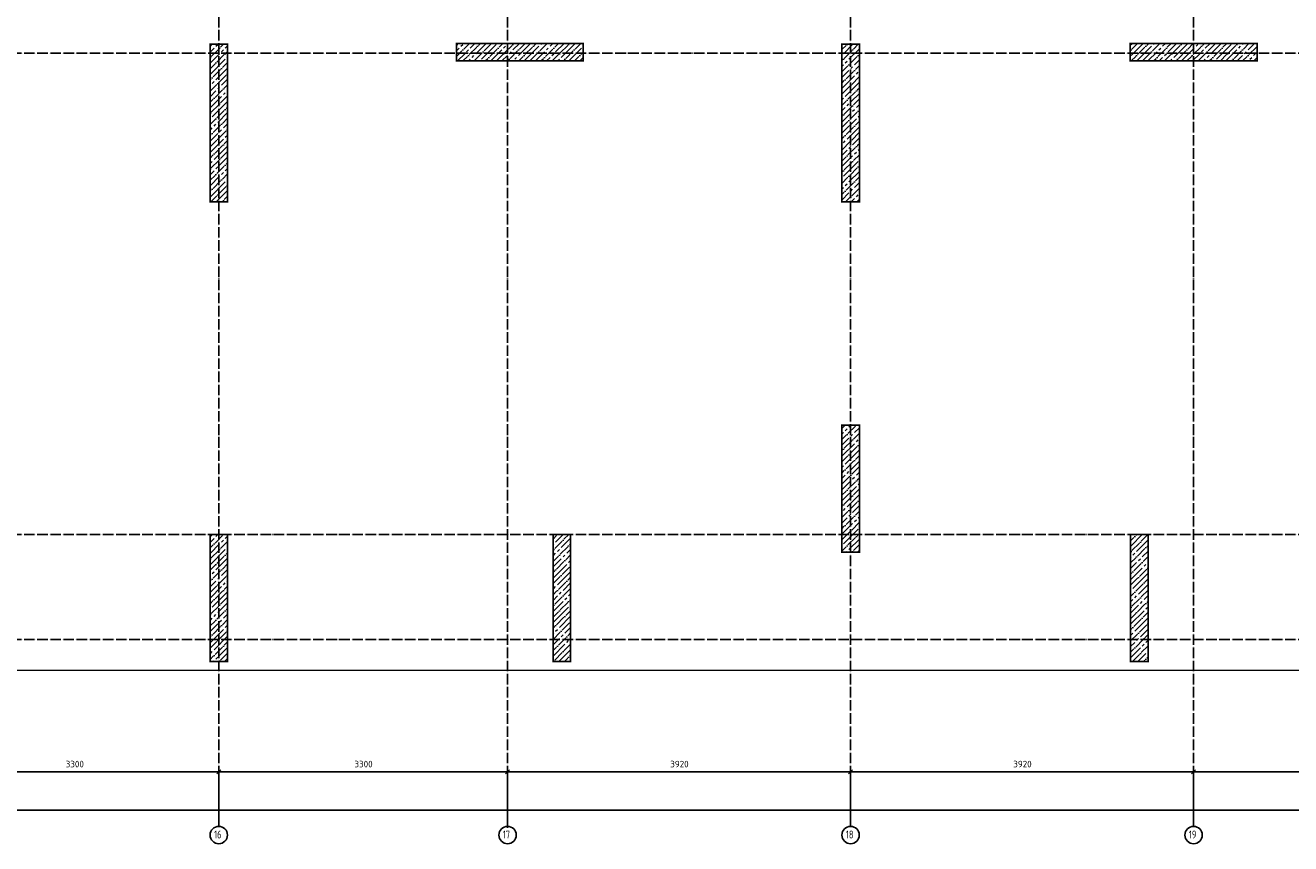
# Model space of a CAD drawing. Header units: millimetres. Extents: x 24180 to 116279, y -2337 to 52405.
# Tile 11 of 41: x 47429 to 61889, y -2331 to 7017. Entities that reach past the tile are written whole.
import ezdxf

# ---------------------------------------------------------------- set-up
doc = ezdxf.new("R2010")
doc.units = ezdxf.units.MM
doc.header["$PDMODE"] = 65
for name, pattern in [('______11', [150, 120, -15, 0, -15]), ('______5', [330, 240, -30, 30, -30]), ('______9', [30, 0, -30])]:
    doc.linetypes.add(name, pattern=pattern)
for name, color, linetype, lineweight in [('Standard', 7, 'Continuous', 25), ('Колонна (1)', 7, 'Continuous', 35), ('Колонна (2)', 7, 'Continuous', 35), ('Размерная линия_ общее', 7, 'Continuous', 13)]:
    doc.layers.add(name, color=color, linetype=linetype, lineweight=lineweight)
doc.layers.add('Осевая линия_ общее', color=7, linetype='______5', lineweight=13, true_color=0xa0a0a0)
doc.styles.add('ISOCPEUR', font='ISOCPEUR')
doc.dimstyles.new('DIMSTYLE_2', dxfattribs={"dimtxt": 75, "dimasz": 75, "dimexe": 0, "dimexo": 0, "dimgap": 37.5, "dimtad": 2, "dimdec": 0, "dimrnd": 5, "dimzin": 12, "dimdsep": 46, "dimtxsty": 'ISOCPEUR', "dimblk1": 'ALL_ML_STRICH', "dimblk2": 'ALL_ML_STRICH', "dimsah": 1, "dimcen": 0, "dimclrd": 256, "dimclre": 256, "dimclrt": 256, "dimadec": 0, "dimazin": 0, "dimtfac": 1, "dimtdec": 0, "dimtix": 1, "dimtmove": 2, "dimatfit": 3, "dimfxl": 0, "dimtzin": 0, "dimlwd": 0, "dimlwe": -1, "dimarcsym": 0})
doc.dimstyles.new('DIMSTYLE_3', dxfattribs={"dimtxt": 75, "dimasz": 75, "dimexe": 0, "dimexo": 0, "dimgap": 37.5, "dimtad": 2, "dimdec": 0, "dimrnd": 5, "dimzin": 12, "dimdsep": 46, "dimtxsty": 'ISOCPEUR', "dimblk1": 'ALL_ML_STRICH', "dimblk2": 'ALL_ML_STRICH', "dimsah": 1, "dimcen": 0, "dimclrd": 256, "dimclre": 256, "dimclrt": 256, "dimadec": 0, "dimazin": 0, "dimtfac": 1, "dimtdec": 0, "dimtix": 1, "dimtmove": 2, "dimatfit": 3, "dimfxl": 0, "dimtzin": 0, "dimlwd": 0, "dimlwe": -1, "dimarcsym": 0})
pattern_1 = [(45, (0, 0), (-63.63961, 63.63961), [120, -15, 0, -15]), (45, (-31.82, 31.82), (-63.63961, 63.63961), [240, -30, 30, -30])]

# ---------------------------------------------------------------- blocks, each defined once
blk = doc.blocks.new('ALL_ML_STRICH')
at = {"color": 0, "linetype": 'ByBlock', "lineweight": -2}
for p, q in [((-1, 0), (0.5, 0)), ((-0.3, -0.3), (0.3, 0.3)), ((0, -0.5), (0, 0.5))]:
    blk.add_line(p, q, dxfattribs=at)
blk = doc.blocks.new('*D4')
at = {"layer": 'DEFPOINTS', "transparency": 33554687}
for p in [(25300, -1950), (25300, -2060), (67380, -2060)]:
    blk.add_point(p, dxfattribs=at)
at = {"layer": 'Размерная линия_ общее', "lineweight": -2, "transparency": 33554687}
for p, q in [((25300, -2050), (25300, -1950)), ((25300, -1950), (67380, -1950)), ((67380, -2050), (67380, -1950))]:
    blk.add_line(p, q, dxfattribs=at)
at = {"layer": 'Размерная линия_ общее', "transparency": 33554687, "xscale": 75, "yscale": 75, "zscale": 75, "rotation": 180}
blk.add_blockref('ALL_ML_STRICH', (25300, -1950), dxfattribs=at)
at = {"layer": 'Размерная линия_ общее', "transparency": 33554687, "xscale": 75, "yscale": 75, "zscale": 75}
blk.add_blockref('ALL_ML_STRICH', (67380, -1950), dxfattribs=at)
at = {"layer": 'Размерная линия_ общее', "transparency": 33554687, "insert": (46340, -1852), "char_height": 75, "width": 375, "attachment_point": 5, "style": 'ISOCPEUR'}
blk.add_mtext('\\A1;{42080}', dxfattribs=at)
blk = doc.blocks.new('*D235')
at = {"layer": 'DEFPOINTS', "transparency": 33554687}
for p in [(46340, -1510), (46340, -1890), (49640, -2060)]:
    blk.add_point(p, dxfattribs=at)
at = {"layer": 'Размерная линия_ общее', "lineweight": -2, "transparency": 33554687}
for p, q in [((46340, -1880), (46340, -1510)), ((46340, -1510), (49640, -1510)), ((49640, -2050), (49640, -1510))]:
    blk.add_line(p, q, dxfattribs=at)
at = {"layer": 'Размерная линия_ общее', "transparency": 33554687, "xscale": 75, "yscale": 75, "zscale": 75, "rotation": 180}
blk.add_blockref('ALL_ML_STRICH', (46340, -1510), dxfattribs=at)
at = {"layer": 'Размерная линия_ общее', "transparency": 33554687, "xscale": 75, "yscale": 75, "zscale": 75}
blk.add_blockref('ALL_ML_STRICH', (49640, -1510), dxfattribs=at)
at = {"layer": 'Размерная линия_ общее', "transparency": 33554687, "insert": (47994, -1422), "char_height": 75, "width": 300, "attachment_point": 5, "style": 'ISOCPEUR'}
blk.add_mtext('\\A1;{3300}', dxfattribs=at)
blk = doc.blocks.new('*D236')
at = {"layer": 'DEFPOINTS', "transparency": 33554687}
for p in [(49640, -1510), (49640, -2060), (52940, -2160)]:
    blk.add_point(p, dxfattribs=at)
at = {"layer": 'Размерная линия_ общее', "lineweight": -2, "transparency": 33554687}
for p, q in [((49640, -2050), (49640, -1510)), ((49640, -1510), (52940, -1510)), ((52940, -2150), (52940, -1510))]:
    blk.add_line(p, q, dxfattribs=at)
at = {"layer": 'Размерная линия_ общее', "transparency": 33554687, "xscale": 75, "yscale": 75, "zscale": 75, "rotation": 180}
blk.add_blockref('ALL_ML_STRICH', (49640, -1510), dxfattribs=at)
at = {"layer": 'Размерная линия_ общее', "transparency": 33554687, "xscale": 75, "yscale": 75, "zscale": 75}
blk.add_blockref('ALL_ML_STRICH', (52940, -1510), dxfattribs=at)
at = {"layer": 'Размерная линия_ общее', "transparency": 33554687, "insert": (51294, -1422), "char_height": 75, "width": 300, "attachment_point": 5, "style": 'ISOCPEUR'}
blk.add_mtext('\\A1;{3300}', dxfattribs=at)
blk = doc.blocks.new('*D237')
at = {"layer": 'DEFPOINTS', "transparency": 33554687}
for p in [(52940, -1510), (52940, -2160), (56860, -2060)]:
    blk.add_point(p, dxfattribs=at)
at = {"layer": 'Размерная линия_ общее', "lineweight": -2, "transparency": 33554687}
for p, q in [((52940, -2150), (52940, -1510)), ((52940, -1510), (56860, -1510)), ((56860, -2050), (56860, -1510))]:
    blk.add_line(p, q, dxfattribs=at)
at = {"layer": 'Размерная линия_ общее', "transparency": 33554687, "xscale": 75, "yscale": 75, "zscale": 75, "rotation": 180}
blk.add_blockref('ALL_ML_STRICH', (52940, -1510), dxfattribs=at)
at = {"layer": 'Размерная линия_ общее', "transparency": 33554687, "xscale": 75, "yscale": 75, "zscale": 75}
blk.add_blockref('ALL_ML_STRICH', (56860, -1510), dxfattribs=at)
at = {"layer": 'Размерная линия_ общее', "transparency": 33554687, "insert": (54904, -1422), "char_height": 75, "width": 300, "attachment_point": 5, "style": 'ISOCPEUR'}
blk.add_mtext('\\A1;{3920}', dxfattribs=at)
blk = doc.blocks.new('*D238')
at = {"layer": 'DEFPOINTS', "transparency": 33554687}
for p in [(56860, -1510), (56860, -2060), (60780, -2060)]:
    blk.add_point(p, dxfattribs=at)
at = {"layer": 'Размерная линия_ общее', "lineweight": -2, "transparency": 33554687}
for p, q in [((56860, -2050), (56860, -1510)), ((56860, -1510), (60780, -1510)), ((60780, -2050), (60780, -1510))]:
    blk.add_line(p, q, dxfattribs=at)
at = {"layer": 'Размерная линия_ общее', "transparency": 33554687, "xscale": 75, "yscale": 75, "zscale": 75, "rotation": 180}
blk.add_blockref('ALL_ML_STRICH', (56860, -1510), dxfattribs=at)
at = {"layer": 'Размерная линия_ общее', "transparency": 33554687, "xscale": 75, "yscale": 75, "zscale": 75}
blk.add_blockref('ALL_ML_STRICH', (60780, -1510), dxfattribs=at)
at = {"layer": 'Размерная линия_ общее', "transparency": 33554687, "insert": (58824, -1422), "char_height": 75, "width": 300, "attachment_point": 5, "style": 'ISOCPEUR'}
blk.add_mtext('\\A1;{3920}', dxfattribs=at)
blk = doc.blocks.new('*D239')
at = {"layer": 'DEFPOINTS', "transparency": 33554687}
for p in [(60780, -1510), (60780, -2060), (64080, -2060)]:
    blk.add_point(p, dxfattribs=at)
at = {"layer": 'Размерная линия_ общее', "lineweight": -2, "transparency": 33554687}
for p, q in [((60780, -2050), (60780, -1510)), ((60780, -1510), (64080, -1510)), ((64080, -2050), (64080, -1510))]:
    blk.add_line(p, q, dxfattribs=at)
at = {"layer": 'Размерная линия_ общее', "transparency": 33554687, "xscale": 75, "yscale": 75, "zscale": 75, "rotation": 180}
blk.add_blockref('ALL_ML_STRICH', (60780, -1510), dxfattribs=at)
at = {"layer": 'Размерная линия_ общее', "transparency": 33554687, "xscale": 75, "yscale": 75, "zscale": 75}
blk.add_blockref('ALL_ML_STRICH', (64080, -1510), dxfattribs=at)
at = {"layer": 'Размерная линия_ общее', "transparency": 33554687, "insert": (62434, -1422), "char_height": 75, "width": 300, "attachment_point": 5, "style": 'ISOCPEUR'}
blk.add_mtext('\\A1;{3300}', dxfattribs=at)

msp = doc.modelspace()

# ---------------------------------------------------------------- hatches: boundary and pattern name
at = {"layer": 'Колонна (1)', "lineweight": 18, "transparency": 33554687}
h = msp.add_hatch(dxfattribs=at)
h.set_pattern_fill('__________539', color=256, scale=30, style=0, pattern_type=2)
h.set_pattern_definition(pattern_1)
h.paths.add_polyline_path([(49540, 6800), (49540, 5000), (49740, 5000), (49740, 6800)], flags=0)
h = msp.add_hatch(dxfattribs=at)
h.set_pattern_fill('__________539', color=256, scale=30, style=0, pattern_type=2)
h.set_pattern_definition(pattern_1)
h.paths.add_polyline_path([(56759.9, 6800), (56759.9, 5000), (56959.9, 5000), (56959.9, 6800)], flags=0)
at = {"layer": 'Колонна (2)', "lineweight": 18, "transparency": 33554687}
h = msp.add_hatch(dxfattribs=at)
h.set_pattern_fill('__________539', color=256, scale=30, style=0, pattern_type=2)
h.set_pattern_definition(pattern_1)
h.paths.add_polyline_path([(52355, 6610), (53805, 6610), (53805, 6810), (52355, 6810)], flags=0)
h = msp.add_hatch(dxfattribs=at)
h.set_pattern_fill('__________539', color=256, scale=30, style=0, pattern_type=2)
h.set_pattern_definition(pattern_1)
h.paths.add_polyline_path([(60055, 6610), (61505, 6610), (61505, 6810), (60055, 6810)], flags=0)
h = msp.add_hatch(dxfattribs=at)
h.set_pattern_fill('__________539', color=256, scale=30, style=0, pattern_type=2)
h.set_pattern_definition(pattern_1)
h.paths.add_polyline_path([(56760, 2450), (56760, 1000), (56960, 1000), (56960, 2450)], flags=0)
h = msp.add_hatch(dxfattribs=at)
h.set_pattern_fill('__________539', color=256, scale=30, style=0, pattern_type=2)
h.set_pattern_definition(pattern_1)
h.paths.add_polyline_path([(49540, 1200), (49540, -250), (49740, -250), (49740, 1200)], flags=0)
h = msp.add_hatch(dxfattribs=at)
h.set_pattern_fill('__________539', color=256, scale=30, style=0, pattern_type=2)
h.set_pattern_definition(pattern_1)
h.paths.add_polyline_path([(53460, 1200), (53460, -250), (53660, -250), (53660, 1200)], flags=0)
h = msp.add_hatch(dxfattribs=at)
h.set_pattern_fill('__________539', color=256, scale=30, style=0, pattern_type=2)
h.set_pattern_definition(pattern_1)
h.paths.add_polyline_path([(60060, 1200), (60060, -250), (60260, -250), (60260, 1200)], flags=0)

# ---------------------------------------------------------------- linework, layer by layer
at = {"color": 7, "linetype": 'Continuous', "lineweight": -3, "transparency": 33554687}
for p, q in [((52355, 6610), (52355, 6810)), ((52355, 6810), (53805, 6810)), ((53805, 6810), (53805, 6610)), ((56759.9, 5000), (56759.9, 6800)), ((56759.9, 6800), (56959.9, 6800)), ((56959.9, 6800), (56959.9, 5000)), ((60055, 6610), (60055, 6810)), ((60055, 6810), (61505, 6810)), ((61505, 6810), (61505, 6610)), ((53805, 6610), (52355, 6610)), ((61505, 6610), (60055, 6610)), ((56959.9, 5000), (56759.9, 5000)), ((56760, 1000), (56760, 2450)), ((56760, 2450), (56960, 2450)), ((56960, 2450), (56960, 1000)), ((49540, -250), (49540, 1200)), ((49540, 1200), (49740, 1200)), ((49740, 1200), (49740, -250)), ((53460, -250), (53460, 1200)), ((53460, 1200), (53660, 1200)), ((53660, 1200), (53660, -250)), ((56960, 1000), (56760, 1000)), ((49740, -250), (49540, -250)), ((53660, -250), (53460, -250))]:
    msp.add_line(p, q, dxfattribs=at)
at = {"layer": 'Standard', "color": 7, "linetype": 'Continuous', "lineweight": -3, "transparency": 33554687}
for p, q in [((49540, 5000), (49540, 6800)), ((49540, 6800), (49740, 6800)), ((49740, 6800), (49740, 5000)), ((49740, 5000), (49540, 5000)), ((60060, -250), (60060, 1200)), ((60060, 1200), (60260, 1200)), ((60260, 1200), (60260, -250)), ((60260, -250), (60060, -250))]:
    msp.add_line(p, q, dxfattribs=at)
at = {"layer": 'Standard', "color": 7, "linetype": 'Continuous', "lineweight": 13, "transparency": 33554687}
msp.add_lwpolyline([(25100, -350), (67580, -350), (67580, 16020), (25100, 16020), (25100, -350)], dxfattribs=at)
at = {"layer": 'Колонна (1)', "color": 7, "linetype": '______9', "lineweight": -3, "transparency": 33554687}
for p, q in [((49540, 6800), (49540, 5000)), ((49740, 6800), (49540, 6800)), ((49740, 5000), (49740, 6800)), ((56759.9, 6800), (56759.9, 5000)), ((56959.9, 6800), (56759.9, 6800)), ((56959.9, 5000), (56959.9, 6800)), ((49540, 5000), (49740, 5000)), ((56759.9, 5000), (56959.9, 5000))]:
    msp.add_line(p, q, dxfattribs=at)
at = {"layer": 'Колонна (2)', "color": 7, "linetype": '______9', "lineweight": -3, "transparency": 33554687}
for p, q in [((53805, 6810), (52355, 6810)), ((52355, 6810), (52355, 6610)), ((53805, 6610), (53805, 6810)), ((61505, 6810), (60055, 6810)), ((60055, 6810), (60055, 6610)), ((61505, 6610), (61505, 6810)), ((52355, 6610), (53805, 6610)), ((60055, 6610), (61505, 6610)), ((56760, 2450), (56760, 1000)), ((56960, 2450), (56760, 2450)), ((56960, 1000), (56960, 2450)), ((49540, 1200), (49540, -250)), ((49740, 1200), (49540, 1200)), ((49740, -250), (49740, 1200)), ((53460, 1200), (53460, -250)), ((53660, 1200), (53460, 1200)), ((53660, -250), (53660, 1200)), ((60060, 1200), (60060, -250)), ((60260, 1200), (60060, 1200)), ((60260, -250), (60260, 1200)), ((56760, 1000), (56960, 1000)), ((49540, -250), (49740, -250)), ((53460, -250), (53660, -250)), ((60060, -250), (60260, -250))]:
    msp.add_line(p, q, dxfattribs=at)
at = {"layer": 'Осевая линия_ общее', "color": 253, "linetype": '______11', "lineweight": -3, "true_color": 0xa0a0a0, "transparency": 33554687}
for p, q in [((49640, 16420), (49640, -2123)), ((52940, 16420), (52940, -2123)), ((56860, 16420), (56860, -2123)), ((60780, 16420), (60780, -2123)), ((24600, 6700), (70073.9, 6700)), ((25200, 1200), (70073.9, 1200)), ((25200, 0), (70073.9, 0))]:
    msp.add_line(p, q, dxfattribs=at)
at = {"layer": 'Осевая линия_ общее', "color": 7, "linetype": 'Continuous', "lineweight": -3, "transparency": 33554687}
for centre in [(49640.1, -2232.4), (52940.1, -2232.4), (56860.1, -2232.4), (60780.1, -2232.4)]:
    msp.add_circle(centre, 99.1, dxfattribs=at)

# ---------------------------------------------------------------- texts
at = {"layer": 'Осевая линия_ общее', "color": 7, "linetype": 'Continuous', "lineweight": -3, "transparency": 33554687, "char_height": 90, "width": 141.684, "attachment_point": 7, "style": 'ISOCPEUR'}
for s, insert in [('\\W0.75;16', (49586.1, -2271.5)), ('\\W0.75;17', (52886.1, -2271.5)), ('\\W0.75;18', (56806.1, -2271.5)), ('\\W0.75;19', (60726.1, -2271.5))]:
    msp.add_mtext(s, dxfattribs=dict(at, insert=insert))

# ---------------------------------------------------------------- dimensions: what is measured, and where the dimension line sits
at = {"layer": 'Размерная линия_ общее', "transparency": 33554687}
for base, p1, p2, dimstyle, picture, middle in [((49640, -1509.7), (46340, -1879.7), (49640, -2050), 'DIMSTYLE_3', '*D235', (47993.7, -1422.2)), ((52940, -1509.7), (49640, -2050), (52940, -2150), 'DIMSTYLE_3', '*D236', (51293.7, -1422.2)), ((56860, -1509.7), (52940, -2150), (56860, -2050), 'DIMSTYLE_3', '*D237', (54903.7, -1422.2)), ((60780, -1509.7), (56860, -2050), (60780, -2050), 'DIMSTYLE_3', '*D238', (58823.7, -1422.2)), ((64080, -1509.7), (60780, -2050), (64080, -2050), 'DIMSTYLE_3', '*D239', (62433.7, -1422.2)), ((67380, -1949.7), (25300, -2050), (67380, -2050), 'DIMSTYLE_2', '*D4', (46340, -1852.2))]:
    dim = msp.add_linear_dim(base=base, p1=p1, p2=p2, dimstyle=dimstyle, override={"dimpost": '<>', "dimclrd": 256, "dimclre": 256, "dimclrt": 256, "dimlwd": 0, "dimlwe": 65535}, dxfattribs=at)
    dim.commit()
    dim.dimension.update_dxf_attribs({"geometry": picture, "text_midpoint": middle, "dimtype": 160})

doc.saveas('drawing.dxf')
